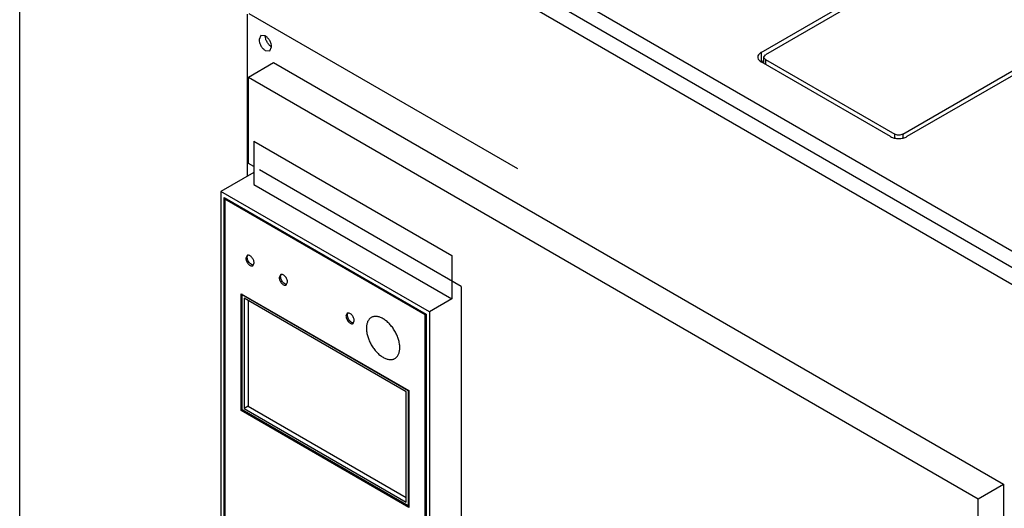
# Model space of a CAD drawing. Header units: millimetres. Extents: x 40 to 313, y 49 to 444.
# Tile 6 of 8: x 40 to 207, y 226 to 308. Entities that reach past the tile are written whole.
import ezdxf

# ---------------------------------------------------------------- set-up
doc = ezdxf.new("R2010")
doc.units = ezdxf.units.MM
doc.header["$LTSCALE"] = 32.082251
doc.layers.get('0').update_dxf_attribs({"linetype": 'CONTINUOUS'})

msp = doc.modelspace()

# ---------------------------------------------------------------- linework, layer by layer
at = {"color": 7, "linetype": 'Continuous'}
for p, q in [((42.84, 359.16), (240.06, 245.3)), ((103.81, 329.6), (237.46, 252.44)), ((101.41, 328.21), (235.05, 251.05)), ((166.06, 302.75), (198.96, 321.74)), ((199.66, 321.33), (166.77, 302.34)), ((40.37, 210.63), (40.37, 316.61)), ((78.99, 281.81), (78.99, 309.22)), ((79.21, 309.35), (124.74, 283.06)), ((190.06, 288.89), (222.95, 307.88)), ((223.66, 307.47), (190.77, 288.48)), ((81.25, 305.61), (80.94, 304.92)), ((82, 305.53), (81.25, 305.61)), ((82, 303.08), (82.75, 303.01)), ((82.75, 303.01), (83.06, 303.7)), ((166.06, 302.75), (166.06, 301.12)), ((166.49, 301.95), (166.77, 302.34)), ((79.18, 298.54), (83.38, 301.05)), ((83.38, 301.05), (207.12, 229.61)), ((166.06, 301.12), (166.49, 301.36)), ((188, 288.48), (166.06, 301.15)), ((166.49, 300.9), (166.49, 301.95)), ((166.77, 301.56), (166.77, 300.74)), ((166.77, 301.56), (188.7, 288.89)), ((79.18, 283.91), (79.18, 298.54)), ((79.18, 298.54), (202.84, 227.14)), ((188.7, 288.31), (188.7, 288.89)), ((190.06, 288.89), (190.06, 288.31)), ((80.05, 287.73), (80.05, 280.38)), ((80.05, 287.73), (113.64, 268.34)), ((80.05, 283.4), (79.18, 283.91)), ((80.05, 282.42), (74.46, 279.2)), ((115.2, 263.11), (81, 282.85)), ((74.46, 279.2), (74.46, 190.29)), ((109.82, 258.79), (74.46, 279.2)), ((80.05, 280.38), (113.64, 260.99)), ((75.03, 190.7), (75.03, 278.14)), ((75.03, 278.14), (109.25, 258.39)), ((75.14, 190.76), (75.14, 278.08)), ((75.28, 277.96), (75.17, 277.9)), ((75.17, 277.9), (75.17, 190.78)), ((109.11, 258.3), (75.17, 277.9)), ((109.22, 258.37), (75.28, 277.96)), ((78.91, 268.36), (78.71, 267.9)), ((79.91, 266.62), (80.12, 267.08)), ((113.64, 268.34), (113.64, 260.99)), ((84.57, 265.09), (84.36, 264.63)), ((85.57, 263.36), (85.78, 263.82)), ((115.2, 263.11), (115.2, 211.28)), ((77.93, 242.07), (77.93, 261.87)), ((77.93, 261.87), (106.35, 245.46)), ((78.13, 261.75), (78.07, 261.72)), ((78.07, 242.2), (78.07, 261.72)), ((78.07, 261.72), (106.21, 245.47)), ((78.42, 261.1), (78.42, 242.41)), ((105.86, 245.26), (78.42, 261.1)), ((79.13, 260.7), (79.13, 242.81)), ((113.64, 260.99), (109.82, 258.79)), ((109.82, 258.79), (109.82, 169.88)), ((95.88, 258.56), (95.68, 258.1)), ((96.88, 256.83), (97.09, 257.28)), ((109.22, 258.37), (109.11, 258.3)), ((109.11, 171.18), (109.11, 258.3)), ((109.22, 171.24), (109.22, 258.37)), ((109.25, 258.39), (109.25, 170.94)), ((106.28, 245.51), (106.21, 245.47)), ((106.21, 245.47), (106.21, 225.95)), ((106.35, 245.46), (106.35, 225.66)), ((105.86, 226.57), (105.86, 245.26)), ((78.11, 242.18), (77.93, 242.07)), ((106.35, 225.66), (77.93, 242.07)), ((106.21, 225.95), (78.07, 242.2)), ((79.13, 242.81), (78.42, 242.41)), ((78.42, 242.41), (105.86, 226.57)), ((79.13, 242.81), (105.86, 227.38)), ((202.84, 227.14), (207.12, 229.61)), ((207.12, 229.61), (207.12, 70.4)), ((202.84, 68.02), (202.84, 227.14)), ((106.35, 226.04), (106.21, 225.95))]:
    msp.add_line(p, q, dxfattribs=at)
for centre, radius, start, end in [((79.39, 268.14), 0.427, 144.944, 152.4212), ((79.97, 267.14), 0.429, 267.5405, 275.0929), ((85.05, 264.88), 0.427, 144.944, 152.4212), ((85.63, 263.88), 0.429, 267.5405, 275.0929), ((96.36, 258.35), 0.427, 144.944, 152.4212), ((96.94, 257.35), 0.429, 267.5405, 275.0929)]:
    msp.add_arc(centre, radius, start, end, dxfattribs=at)
for points, knots in [([(83.06, 303.7), (83.06, 303.87), (82.99, 304.24), (82.77, 304.75), (82.43, 305.21), (82.15, 305.45), (82, 305.53)], [0, 0, 0, 0, 0.237244, 0.500001, 0.762757, 1, 1, 1, 1]), ([(83.06, 303.7), (82.91, 303.78), (82.62, 304.02), (82.29, 304.48), (82.06, 304.99), (82, 305.36), (82, 305.53)], [0, 0, 0, 0, 0.237243, 0.499999, 0.762756, 1, 1, 1, 1]), ([(80.94, 304.92), (80.94, 304.75), (81, 304.38), (81.23, 303.86), (81.56, 303.41), (81.85, 303.17), (82, 303.08)], [0, 0, 0, 0, 0.237244, 0.500001, 0.762757, 1, 1, 1, 1]), ([(165.7, 302.46), (165.66, 302.42), (165.55, 302.27), (165.49, 302.08), (165.49, 301.95)], [0, 0, 0, 0, 0.272205, 1, 1, 1, 1]), ([(166.06, 302.75), (166.03, 302.73), (165.89, 302.65), (165.77, 302.54), (165.7, 302.46)], [0, 0, 0, 0, 0.266028, 1, 1, 1, 1]), ([(165.49, 301.95), (165.49, 301.9), (165.51, 301.72), (165.6, 301.54), (165.7, 301.44)], [0, 0, 0, 0, 0.237028, 1, 1, 1, 1]), ([(165.7, 301.44), (165.72, 301.41), (165.83, 301.3), (165.96, 301.21), (166.06, 301.15)], [0, 0, 0, 0, 0.234576, 1, 1, 1, 1]), ([(166.69, 301.61), (166.63, 301.65), (166.53, 301.75), (166.49, 301.88), (166.49, 301.95)], [0, 0, 0, 0, 0.540847, 1, 1, 1, 1]), ([(190.06, 288.89), (189.86, 288.78), (189.38, 288.68), (188.9, 288.78), (188.7, 288.89)], [0, 0, 0, 0, 0.499999, 1, 1, 1, 1]), ([(188, 288.48), (188.19, 288.37), (188.65, 288.2), (189.38, 288.12), (190.11, 288.2), (190.57, 288.37), (190.77, 288.48)], [0, 0, 0, 0, 0.237224, 0.500001, 0.762777, 1, 1, 1, 1]), ([(78.71, 267.9), (78.71, 267.72), (78.8, 267.35), (79.06, 266.96), (79.33, 266.72), (79.54, 266.6), (79.74, 266.56), (79.86, 266.59), (79.91, 266.62)], [0, 0, 0, 0, 0.269934, 0.561324, 0.695468, 0.813138, 0.912851, 1, 1, 1, 1]), ([(80.12, 267.08), (80.12, 267.26), (80.02, 267.63), (79.77, 268.02), (79.5, 268.26), (79.29, 268.38), (79.09, 268.42), (78.96, 268.38), (78.91, 268.36)], [0, 0, 0, 0, 0.269934, 0.561324, 0.695468, 0.813138, 0.912851, 1, 1, 1, 1]), ([(78.95, 268.04), (78.95, 268.07), (78.95, 268.17), (78.98, 268.28), (79.01, 268.34)], [0, 0, 0, 0, 0.27317, 1, 1, 1, 1]), ([(79.66, 266.81), (79.56, 266.87), (79.37, 267.03), (79.14, 267.33), (78.99, 267.68), (78.95, 267.92), (78.95, 268.04)], [0, 0, 0, 0, 0.23696, 0.49971, 0.762638, 1, 1, 1, 1]), ([(79.95, 266.72), (79.93, 266.72), (79.82, 266.73), (79.73, 266.77), (79.66, 266.81)], [0, 0, 0, 0, 0.228361, 1, 1, 1, 1]), ([(84.36, 264.63), (84.36, 264.45), (84.46, 264.08), (84.72, 263.69), (84.99, 263.45), (85.19, 263.34), (85.39, 263.3), (85.52, 263.33), (85.57, 263.36)], [0, 0, 0, 0, 0.269934, 0.561324, 0.695468, 0.813138, 0.912851, 1, 1, 1, 1]), ([(85.78, 263.82), (85.78, 263.99), (85.68, 264.36), (85.43, 264.76), (85.15, 265), (84.95, 265.11), (84.75, 265.15), (84.62, 265.12), (84.57, 265.09)], [0, 0, 0, 0, 0.269934, 0.561324, 0.695468, 0.813138, 0.912851, 1, 1, 1, 1]), ([(84.6, 264.77), (84.6, 264.8), (84.61, 264.9), (84.63, 265.01), (84.67, 265.08)], [0, 0, 0, 0, 0.27317, 1, 1, 1, 1]), ([(85.31, 263.54), (85.21, 263.6), (85.02, 263.76), (84.8, 264.07), (84.65, 264.41), (84.6, 264.65), (84.6, 264.77)], [0, 0, 0, 0, 0.23696, 0.49971, 0.762638, 1, 1, 1, 1]), ([(85.61, 263.45), (85.58, 263.45), (85.48, 263.46), (85.38, 263.5), (85.31, 263.54)], [0, 0, 0, 0, 0.228361, 1, 1, 1, 1]), ([(95.68, 258.1), (95.68, 257.92), (95.78, 257.55), (96.03, 257.16), (96.3, 256.92), (96.51, 256.81), (96.71, 256.76), (96.83, 256.8), (96.88, 256.83)], [0, 0, 0, 0, 0.269934, 0.561324, 0.695468, 0.813138, 0.912851, 1, 1, 1, 1]), ([(97.09, 257.28), (97.09, 257.46), (96.99, 257.83), (96.74, 258.23), (96.47, 258.47), (96.26, 258.58), (96.06, 258.62), (95.93, 258.59), (95.88, 258.56)], [0, 0, 0, 0, 0.269934, 0.561324, 0.695468, 0.813138, 0.912851, 1, 1, 1, 1]), ([(95.92, 258.24), (95.92, 258.27), (95.92, 258.37), (95.95, 258.48), (95.98, 258.54)], [0, 0, 0, 0, 0.27317, 1, 1, 1, 1]), ([(96.63, 257.01), (96.53, 257.07), (96.34, 257.23), (96.11, 257.53), (95.96, 257.88), (95.92, 258.12), (95.92, 258.24)], [0, 0, 0, 0, 0.23696, 0.49971, 0.762638, 1, 1, 1, 1]), ([(101.97, 257.64), (101.79, 257.75), (101.53, 257.87), (101.16, 257.98), (100.89, 258.03), (100.64, 258.03), (100.4, 258.01), (100.18, 257.95), (99.97, 257.85), (99.78, 257.72), (99.61, 257.55), (99.47, 257.36), (99.35, 257.14), (99.26, 256.89), (99.17, 256.51), (99.12, 255.99), (99.18, 255.32), (99.35, 254.62), (99.61, 253.91), (99.96, 253.22), (100.38, 252.57), (100.87, 251.98), (101.39, 251.49), (101.78, 251.22), (101.97, 251.11)], [0, 0, 0, 0, 0.060335, 0.088128, 0.1144, 0.139302, 0.163074, 0.186034, 0.20857, 0.231106, 0.254066, 0.277838, 0.302741, 0.329013, 0.356808, 0.417142, 0.483678, 0.55547, 0.631037, 0.708571, 0.786105, 0.861673, 0.933462, 1, 1, 1, 1]), ([(101.97, 251.11), (102.15, 251.01), (102.42, 250.88), (102.79, 250.77), (103.05, 250.73), (103.3, 250.72), (103.54, 250.75), (103.77, 250.81), (103.97, 250.91), (104.16, 251.04), (104.33, 251.2), (104.47, 251.4), (104.59, 251.62), (104.68, 251.87), (104.78, 252.25), (104.82, 252.77), (104.76, 253.43), (104.59, 254.14), (104.33, 254.85), (103.98, 255.54), (103.56, 256.19), (103.07, 256.77), (102.55, 257.26), (102.16, 257.53), (101.97, 257.64)], [0, 0, 0, 0, 0.060335, 0.088128, 0.1144, 0.139302, 0.163074, 0.186034, 0.20857, 0.231106, 0.254066, 0.277838, 0.302741, 0.329013, 0.356808, 0.417142, 0.483678, 0.55547, 0.631037, 0.708571, 0.786105, 0.861673, 0.933462, 1, 1, 1, 1]), ([(96.92, 256.92), (96.9, 256.92), (96.79, 256.93), (96.7, 256.97), (96.63, 257.01)], [0, 0, 0, 0, 0.228361, 1, 1, 1, 1])]:
    msp.add_open_spline(points, degree=3, knots=knots, dxfattribs=at)
msp.add_open_spline([(166.77, 301.56), (166.74, 301.57), (166.72, 301.59), (166.69, 301.61)], degree=3, dxfattribs=at)

doc.saveas('drawing.dxf')
